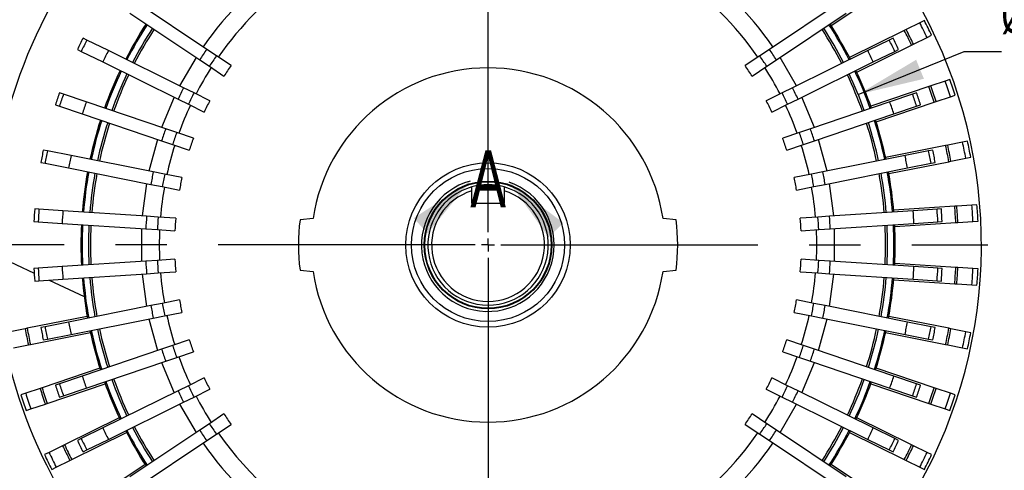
# Model space of a CAD drawing. Header units: inches. Extents: x 0 to 88, y 0 to 68.
# Tile 10 of 18: x 62.3 to 77.7, y 21.6 to 28.6. Entities that reach past the tile are written whole.
import ezdxf

# ---------------------------------------------------------------- set-up
doc = ezdxf.new("R2010")
doc.units = ezdxf.units.IN
doc.header["$LTSCALE"] = 8
doc.header["$MEASUREMENT"] = 0
doc.linetypes.add('CENTERX2', pattern=[0.8, 0.5, -0.1, 0.1, -0.1])
doc.layers.add('CENTER', color=40, linetype='CENTERX2')
doc.layers.add('DIMENSIONS', color=140, linetype='Continuous', lineweight=25)
doc.layers.add('TEXT', color=140, linetype='Continuous', lineweight=25)
doc.styles.add('SLDTEXTSTYLE0', font='TXT', dxfattribs={"width": 0.7})
doc.dimstyles.new('SLDDIMSTYLE1', dxfattribs={"dimtxt": 0.555556, "dimasz": 1.04, "dimexe": 0, "dimexo": 0.0625, "dimgap": 0.138889, "dimtad": 0, "dimtih": 1, "dimtoh": 1, "dimrnd": 1e-09, "dimzin": 4, "dimdsep": 46, "dimtxsty": 'SLDTEXTSTYLE0', "dimsah": 1, "dimcen": 0.09, "dimadec": 0, "dimazin": 1, "dimtfac": 1, "dimtofl": 0, "dimtmove": 0, "dimatfit": 3, "dimfxl": 0, "dimfrac": 2, "dimtolj": 1, "dimtzin": 12, "dimarcsym": 0})
doc.dimstyles.new('SLDDIMSTYLE2', dxfattribs={"dimtxt": 0.555556, "dimasz": 1.04, "dimexe": 0, "dimexo": 0.0625, "dimgap": 0.138889, "dimtad": 0, "dimtih": 1, "dimtoh": 1, "dimrnd": 1e-09, "dimzin": 12, "dimdsep": 46, "dimtxsty": 'SLDTEXTSTYLE0', "dimsah": 1, "dimcen": 0.09, "dimadec": 0, "dimazin": 3, "dimtfac": 1, "dimtofl": 0, "dimtmove": 0, "dimatfit": 3, "dimfxl": 0, "dimfrac": 2, "dimtolj": 1, "dimtzin": 12, "dimarcsym": 0})
doc.dimstyles.new('SLDDIMSTYLE5', dxfattribs={"dimtxt": 0.555556, "dimasz": 1.04, "dimexe": 0, "dimexo": 0.0625, "dimgap": 0.138889, "dimtad": 0, "dimtih": 1, "dimtoh": 1, "dimrnd": 1e-09, "dimzin": 12, "dimdsep": 46, "dimtxsty": 'SLDTEXTSTYLE0', "dimsah": 1, "dimcen": 0, "dimadec": 0, "dimazin": 3, "dimtfac": 1, "dimtofl": 0, "dimtmove": 0, "dimatfit": 3, "dimfxl": 0, "dimfrac": 2, "dimtolj": 1, "dimtzin": 12, "dimarcsym": 0})
doc.dimstyles.new('SLDDIMSTYLE6', dxfattribs={"dimtxt": 0.555556, "dimasz": 1.04, "dimexe": 0, "dimexo": 0.0625, "dimgap": 0.138889, "dimtad": 0, "dimtih": 1, "dimtoh": 1, "dimrnd": 1e-09, "dimzin": 12, "dimdsep": 46, "dimtxsty": 'SLDTEXTSTYLE0', "dimsah": 1, "dimcen": 0, "dimadec": 0, "dimazin": 3, "dimtfac": 1, "dimtofl": 0, "dimtmove": 0, "dimatfit": 3, "dimfxl": 0, "dimfrac": 2, "dimtolj": 1, "dimtzin": 12, "dimarcsym": 0})

# ---------------------------------------------------------------- blocks, each defined once
blk = doc.blocks.new('_D_18')
at = {"layer": 'DIMENSIONS'}
for p, q in [((77.817, 25.082), (80.62, 25.082)), ((79.62, 25.082), (79.62, 22.591)), ((78.564, 21.581), (78.377, 21.581)), ((78.377, 21.581), (78.377, 20.697)), ((80.677, 21.581), (80.864, 21.581)), ((80.864, 21.581), (80.864, 20.697)), ((78.377, 20.697), (78.564, 20.697)), ((80.864, 20.697), (80.677, 20.697)), ((79.62, 18.082), (79.62, 20.573)), ((76.444, 18.082), (80.62, 18.082))]:
    blk.add_line(p, q, dxfattribs=at)
for points in [[(79.62, 25.082), (79.46, 24.042), (79.78, 24.042)], [(79.62, 18.082), (79.78, 19.122), (79.46, 19.122)]]:
    blk.add_solid(points, dxfattribs=at)
at = {"layer": 'DIMENSIONS', "char_height": 0.5556, "attachment_point": 1, "style": 'SLDTEXTSTYLE0'}
for s, insert in [('7.00', (78.795, 22.421)), ('177.8', (78.564, 21.413))]:
    blk.add_mtext(s, dxfattribs=dict(at, insert=insert))
blk = doc.blocks.new('_D_19')
at = {"layer": 'DIMENSIONS'}
for p, q in [((70.784, 32.877), (83.356, 32.877)), ((82.356, 32.877), (82.356, 26.489)), ((81.3, 25.478), (81.113, 25.478)), ((81.113, 25.478), (81.113, 24.595)), ((83.413, 25.478), (83.6, 25.478)), ((83.6, 25.478), (83.6, 24.595)), ((81.113, 24.595), (81.3, 24.595)), ((83.6, 24.595), (83.413, 24.595)), ((82.356, 18.082), (82.356, 24.47)), ((76.444, 18.082), (83.356, 18.082))]:
    blk.add_line(p, q, dxfattribs=at)
for points in [[(82.356, 32.877), (82.196, 31.837), (82.516, 31.837)], [(82.356, 18.082), (82.516, 19.122), (82.196, 19.122)]]:
    blk.add_solid(points, dxfattribs=at)
at = {"layer": 'DIMENSIONS', "char_height": 0.5556, "attachment_point": 1, "style": 'SLDTEXTSTYLE0'}
for s, insert in [('14.80', (81.3, 26.319)), ('375.8', (81.3, 25.311))]:
    blk.add_mtext(s, dxfattribs=dict(at, insert=insert))
blk = doc.blocks.new('_D_20')
at = {"layer": 'DIMENSIONS'}
for p, q in [((58.809, 25.513), (58.809, 34.529)), ((69.636, 33.263), (69.636, 34.529)), ((58.809, 33.529), (62.413, 33.529)), ((63.166, 33.528), (62.979, 33.528)), ((62.979, 33.528), (62.979, 32.645)), ((65.279, 33.528), (65.466, 33.528)), ((65.466, 33.528), (65.466, 32.645)), ((69.636, 33.529), (66.032, 33.529)), ((62.979, 32.645), (63.166, 32.645)), ((65.466, 32.645), (65.279, 32.645))]:
    blk.add_line(p, q, dxfattribs=at)
for points in [[(58.809, 33.529), (59.849, 33.369), (59.849, 33.689)], [(69.636, 33.529), (68.596, 33.689), (68.596, 33.369)]]:
    blk.add_solid(points, dxfattribs=at)
at = {"layer": 'DIMENSIONS', "char_height": 0.5556, "attachment_point": 1, "style": 'SLDTEXTSTYLE0'}
for s, insert in [('10.83', (63.166, 34.369)), ('275.0', (63.166, 33.361))]:
    blk.add_mtext(s, dxfattribs=dict(at, insert=insert))
blk = doc.blocks.new('_D_21')
at = {"layer": 'DIMENSIONS'}
for p, q in [((55.393, 25.322), (55.393, 37.175)), ((69.636, 33.263), (69.636, 37.175)), ((55.393, 36.175), (60.705, 36.175)), ((61.457, 36.174), (61.271, 36.174)), ((61.271, 36.174), (61.271, 35.29)), ((63.571, 36.174), (63.758, 36.174)), ((63.758, 36.174), (63.758, 35.29)), ((69.636, 36.175), (64.324, 36.175)), ((61.271, 35.29), (61.457, 35.29)), ((63.758, 35.29), (63.571, 35.29)), ((55.393, 23.057), (55.393, 24.842))]:
    blk.add_line(p, q, dxfattribs=at)
for points in [[(55.393, 36.175), (56.433, 36.015), (56.433, 36.335)], [(69.636, 36.175), (68.596, 36.335), (68.596, 36.015)]]:
    blk.add_solid(points, dxfattribs=at)
at = {"layer": 'DIMENSIONS', "char_height": 0.5556, "attachment_point": 1, "style": 'SLDTEXTSTYLE0'}
for s, insert in [('14.24', (61.457, 37.014)), ('361.8', (61.457, 36.006))]:
    blk.add_mtext(s, dxfattribs=dict(at, insert=insert))
blk = doc.blocks.new('_D_22')
at = {"layer": 'DIMENSIONS'}
for p, q in [((76.001, 29.381), (77.396, 30.323)), ((77.396, 30.323), (77.815, 30.323)), ((78.235, 30.323), (78.048, 30.323)), ((78.048, 30.323), (78.048, 29.439)), ((80.348, 30.323), (80.535, 30.323)), ((80.535, 30.323), (80.535, 29.439)), ((78.048, 29.439), (78.235, 29.439)), ((80.535, 29.439), (80.348, 29.439))]:
    blk.add_line(p, q, dxfattribs=at)
blk.add_solid([(76.001, 29.381), (76.953, 29.83), (76.773, 30.096)], dxfattribs=at)
at = {"layer": 'DIMENSIONS', "char_height": 0.5556, "attachment_point": 1, "style": 'SLDTEXTSTYLE0'}
for s, insert in [('%%c', (77.815, 31.164)), ('15.36', (78.654, 31.164)), ('390.2', (78.235, 30.156))]:
    blk.add_mtext(s, dxfattribs=dict(at, insert=insert))
blk = doc.blocks.new('_D_23')
at = {"layer": 'DIMENSIONS'}
for p, q in [((75.398, 27.425), (77.046, 28.095)), ((77.046, 28.095), (77.629, 28.095)), ((78.049, 28.095), (77.862, 28.095)), ((77.862, 28.095), (77.862, 27.212)), ((80.162, 28.095), (80.349, 28.095)), ((80.349, 28.095), (80.349, 27.212)), ((77.862, 27.212), (78.049, 27.212)), ((80.349, 27.212), (80.162, 27.212))]:
    blk.add_line(p, q, dxfattribs=at)
blk.add_solid([(75.398, 27.425), (76.422, 27.668), (76.301, 27.965)], dxfattribs=at)
at = {"layer": 'DIMENSIONS', "char_height": 0.5556, "attachment_point": 1, "style": 'SLDTEXTSTYLE0'}
for s, insert in [('%%c', (77.629, 28.936)), ('12.44', (78.468, 28.936)), ('316.0', (78.049, 27.928))]:
    blk.add_mtext(s, dxfattribs=dict(at, insert=insert))
blk = doc.blocks.new('SW_CENTERMARKSYMBOL_1')
at = {"layer": 'CENTER', "color": 0}
for p, q in [((0, 0.2), (0, 7.781)), ((-0.2, 0), (-7.781, 0)), ((0, 0), (-0.1, 0)), ((0, 0), (0, 0.1)), ((0, 0), (0, -0.1)), ((0, 0), (0.1, 0)), ((0.2, 0), (7.781, 0)), ((0, -0.2), (0, -7.781))]:
    blk.add_line(p, q, dxfattribs=at)

msp = doc.modelspace()

# ---------------------------------------------------------------- linework, layer by layer
for p, q in [((74.9761, 28.4963), (75.7677, 29.0252)), ((65.2563, 28.1265), (64.1707, 28.8519)), ((75.1009, 28.8519), (74.0153, 28.1265)), ((64.0613, 28.6882), (65.1469, 27.9629)), ((74.1246, 27.9629), (75.2103, 28.6882)), ((76.3577, 28.5394), (76.1458, 28.4349)), ((76.4284, 28.5743), (76.3577, 28.5394)), ((76.1167, 28.4206), (75.2629, 27.9995)), ((76.1458, 28.4349), (76.1167, 28.4206)), ((63.39, 28.2717), (63.3303, 28.3011)), ((63.7253, 28.1063), (63.39, 28.2717)), ((75.8815, 28.2717), (75.5462, 28.1063)), ((75.9413, 28.3011), (75.8815, 28.2717)), ((76.259, 28.2054), (76.4709, 28.3099)), ((76.4709, 28.3099), (76.5415, 28.3448)), ((63.2432, 28.1246), (63.303, 28.0951)), ((63.303, 28.0951), (63.6383, 27.9298)), ((64.8963, 27.5288), (63.7253, 28.1063)), ((65.4062, 28.0263), (65.2563, 28.1265)), ((74.0153, 28.1265), (73.8653, 28.0263)), ((75.5462, 28.1063), (74.3752, 27.5288)), ((75.3761, 27.77), (76.2299, 28.1911)), ((75.6333, 27.9298), (75.9686, 28.0951)), ((75.9686, 28.0951), (76.0283, 28.1246)), ((76.2299, 28.1911), (76.259, 28.2054)), ((63.6383, 27.9298), (64.8093, 27.3523)), ((65.09, 28.0009), (64.8349, 27.5591)), ((65.1469, 27.9629), (65.2969, 27.8627)), ((65.6343, 27.874), (65.4062, 28.0263)), ((73.8653, 28.0263), (73.6373, 27.874)), ((73.9747, 27.8627), (74.1246, 27.9629)), ((74.4367, 27.5591), (74.1816, 28.0009)), ((74.4623, 27.3523), (75.6333, 27.9298)), ((65.2969, 27.8627), (65.5249, 27.7103)), ((73.7466, 27.7103), (73.9747, 27.8627)), ((76.7515, 27.6325), (76.5278, 27.5565)), ((76.8261, 27.6578), (76.7515, 27.6325)), ((63.0271, 27.4292), (62.964, 27.4506)), ((65.0581, 27.4491), (64.8963, 27.5288)), ((65.3041, 27.3278), (65.0581, 27.4491)), ((74.2135, 27.4491), (73.9675, 27.3278)), ((74.3752, 27.5288), (74.2135, 27.4491)), ((76.4971, 27.5461), (75.5956, 27.2401)), ((76.3075, 27.4506), (76.2444, 27.4292)), ((76.5278, 27.5565), (76.4971, 27.5461)), ((63.3811, 27.309), (63.0271, 27.4292)), ((64.6175, 26.8893), (63.3811, 27.309)), ((64.7478, 27.3826), (64.5526, 26.9113)), ((64.8093, 27.3523), (64.971, 27.2725)), ((74.3005, 27.2725), (74.4623, 27.3523)), ((74.7189, 26.9113), (74.5237, 27.3826)), ((75.8904, 27.309), (74.6541, 26.8893)), ((75.6779, 26.9978), (76.5793, 27.3038)), ((76.2444, 27.4292), (75.8904, 27.309)), ((76.5793, 27.3038), (76.6101, 27.3142)), ((76.6101, 27.3142), (76.8338, 27.3901)), ((76.8338, 27.3901), (76.9084, 27.4155)), ((62.9008, 27.2642), (62.9639, 27.2427)), ((62.9639, 27.2427), (63.3179, 27.1226)), ((64.971, 27.2725), (65.217, 27.1512)), ((74.0545, 27.1512), (74.3005, 27.2725)), ((75.9537, 27.1226), (76.3077, 27.2427)), ((76.3077, 27.2427), (76.3708, 27.2642)), ((63.3179, 27.1226), (64.5542, 26.7029)), ((74.7173, 26.7029), (75.9537, 27.1226)), ((64.7883, 26.8313), (64.6175, 26.8893)), ((65.048, 26.7432), (64.7883, 26.8313)), ((74.4833, 26.8313), (74.2236, 26.7432)), ((74.6541, 26.8893), (74.4833, 26.8313)), ((64.4894, 26.7249), (64.3573, 26.2322)), ((64.5542, 26.7029), (64.725, 26.6449)), ((74.5466, 26.6449), (74.7173, 26.7029)), ((74.9142, 26.2322), (74.7822, 26.7249)), ((77.0236, 26.6819), (76.7919, 26.6358)), ((77.1008, 26.6972), (77.0236, 26.6819)), ((62.7773, 26.5465), (62.7119, 26.5595)), ((63.1439, 26.4735), (62.7773, 26.5465)), ((64.725, 26.6449), (64.9847, 26.5568)), ((74.2868, 26.5568), (74.5466, 26.6449)), ((76.76, 26.6294), (75.8263, 26.4437)), ((76.4943, 26.5465), (76.1276, 26.4735)), ((76.5596, 26.5595), (76.4943, 26.5465)), ((76.7919, 26.6358), (76.76, 26.6294)), ((62.6735, 26.3664), (62.7389, 26.3534)), ((64.4245, 26.2188), (63.1439, 26.4735)), ((76.1276, 26.4735), (74.847, 26.2188)), ((75.8763, 26.1927), (76.8099, 26.3784)), ((76.5327, 26.3534), (76.598, 26.3664)), ((76.8099, 26.3784), (76.8418, 26.3848)), ((76.8418, 26.3848), (77.0735, 26.4309)), ((77.0735, 26.4309), (77.1507, 26.4462)), ((62.7389, 26.3534), (63.1055, 26.2805)), ((63.1055, 26.2805), (64.3861, 26.0257)), ((64.6014, 26.1836), (64.4245, 26.2188)), ((74.847, 26.2188), (74.6702, 26.1836)), ((74.8855, 26.0257), (76.166, 26.2805)), ((76.166, 26.2805), (76.5327, 26.3534)), ((64.8704, 26.1301), (64.6014, 26.1836)), ((74.6702, 26.1836), (74.4012, 26.1301)), ((64.3189, 26.0391), (64.2523, 25.5334)), ((64.3861, 26.0257), (64.563, 25.9906)), ((64.563, 25.9906), (64.832, 25.9371)), ((69.3848, 25.9237), (69.3848, 25.9852)), ((69.3848, 25.731), (69.3848, 25.9237)), ((69.8868, 25.9852), (69.8868, 25.9237)), ((69.8868, 25.9237), (69.8868, 25.731)), ((74.4396, 25.9371), (74.7086, 25.9906)), ((74.7086, 25.9906), (74.8855, 26.0257)), ((75.0192, 25.5334), (74.9526, 26.0391)), ((62.6448, 25.6387), (62.5783, 25.6431)), ((63.0178, 25.6143), (62.6448, 25.6387)), ((64.3207, 25.5289), (63.0178, 25.6143)), ((69.3848, 25.731), (69.8868, 25.731)), ((76.2537, 25.6143), (74.9509, 25.5289)), ((76.901, 25.6863), (75.9511, 25.624)), ((76.6268, 25.6387), (76.2537, 25.6143)), ((76.6932, 25.6431), (76.6268, 25.6387)), ((76.9335, 25.6884), (76.901, 25.6863)), ((77.1692, 25.7039), (76.9335, 25.6884)), ((77.2478, 25.709), (77.1692, 25.7039)), ((62.5654, 25.4467), (62.6319, 25.4423)), ((64.5007, 25.5171), (64.3207, 25.5289)), ((64.7743, 25.4991), (64.5007, 25.5171)), ((66.9111, 25.4953), (66.7094, 25.4756)), ((72.5622, 25.4756), (72.3605, 25.4953)), ((74.7709, 25.5171), (74.4972, 25.4991)), ((74.9509, 25.5289), (74.7709, 25.5171)), ((76.6396, 25.4423), (76.7061, 25.4467)), ((76.9502, 25.4331), (77.1859, 25.4485)), ((77.1859, 25.4485), (77.2645, 25.4537)), ((62.6319, 25.4423), (63.005, 25.4178)), ((63.005, 25.4178), (64.3078, 25.3325)), ((64.2395, 25.3369), (64.2395, 24.8268)), ((64.3078, 25.3325), (64.4878, 25.3207)), ((64.4878, 25.3207), (64.7615, 25.3027)), ((74.5101, 25.3027), (74.7838, 25.3207)), ((74.7838, 25.3207), (74.9637, 25.3325)), ((74.9637, 25.3325), (76.2666, 25.4178)), ((75.0321, 24.8268), (75.0321, 25.3369)), ((75.9679, 25.3687), (76.9178, 25.4309)), ((76.2666, 25.4178), (76.6396, 25.4423)), ((76.9178, 25.4309), (76.9502, 25.4331)), ((61.8808, 24.9647), (62.5703, 24.6431)), ((64.4878, 24.8431), (64.3078, 24.8313)), ((64.7615, 24.861), (64.4878, 24.8431)), ((74.7838, 24.8431), (74.5101, 24.861)), ((74.9637, 24.8313), (74.7838, 24.8431)), ((62.6319, 24.7215), (62.5654, 24.7171)), ((63.005, 24.7459), (62.6319, 24.7215)), ((64.3078, 24.8313), (63.005, 24.7459)), ((66.7094, 24.6882), (66.9111, 24.6685)), ((72.3605, 24.6685), (72.5622, 24.6882)), ((76.2666, 24.7459), (74.9637, 24.8313)), ((76.9178, 24.7328), (75.9679, 24.7951)), ((76.6396, 24.7215), (76.2666, 24.7459)), ((76.7061, 24.7171), (76.6396, 24.7215)), ((76.9502, 24.7307), (76.9178, 24.7328)), ((77.1859, 24.7152), (76.9502, 24.7307)), ((77.2645, 24.7101), (77.1859, 24.7152)), ((62.6448, 24.525), (63.0178, 24.5495)), ((62.8016, 24.5353), (63.3481, 24.2805)), ((63.0178, 24.5495), (64.3207, 24.6349)), ((64.2523, 24.6304), (64.3189, 24.1246)), ((64.3207, 24.6349), (64.5007, 24.6467)), ((64.5007, 24.6467), (64.7743, 24.6646)), ((74.4972, 24.6646), (74.7709, 24.6467)), ((74.7709, 24.6467), (74.9509, 24.6349)), ((74.9509, 24.6349), (76.2537, 24.5495)), ((74.9526, 24.1246), (75.0192, 24.6304)), ((75.9511, 24.5397), (76.901, 24.4775)), ((76.2537, 24.5495), (76.6268, 24.525)), ((62.5783, 24.5207), (62.6448, 24.525)), ((76.6268, 24.525), (76.6932, 24.5207)), ((76.901, 24.4775), (76.9335, 24.4753)), ((76.9335, 24.4753), (77.1692, 24.4599)), ((77.1692, 24.4599), (77.2478, 24.4547)), ((64.832, 24.2267), (64.563, 24.1732)), ((74.7086, 24.1732), (74.4396, 24.2267)), ((64.3861, 24.138), (63.1055, 23.8833)), ((64.563, 24.1732), (64.3861, 24.138)), ((74.8855, 24.138), (74.7086, 24.1732)), ((76.166, 23.8833), (74.8855, 24.138)), ((63.3953, 23.971), (62.4616, 23.7853)), ((63.1439, 23.6902), (64.4245, 23.9449)), ((64.3573, 23.9316), (64.4894, 23.4388)), ((64.4245, 23.9449), (64.6014, 23.9801)), ((64.6014, 23.9801), (64.8704, 24.0336)), ((74.4012, 24.0336), (74.6702, 23.9801)), ((74.6702, 23.9801), (74.847, 23.9449)), ((74.7822, 23.4388), (74.9142, 23.9316)), ((74.847, 23.9449), (76.1276, 23.6902)), ((76.8099, 23.7853), (75.8763, 23.971)), ((62.4298, 23.779), (62.1981, 23.7329)), ((62.4616, 23.7853), (62.4298, 23.779)), ((62.7389, 23.8103), (62.6735, 23.7974)), ((63.1055, 23.8833), (62.7389, 23.8103)), ((76.5327, 23.8103), (76.166, 23.8833)), ((76.598, 23.7974), (76.5327, 23.8103)), ((76.8418, 23.779), (76.8099, 23.7853)), ((77.0735, 23.7329), (76.8418, 23.779)), ((62.5116, 23.5343), (63.4452, 23.72)), ((62.7119, 23.6043), (62.7773, 23.6173)), ((62.7773, 23.6173), (63.1439, 23.6902)), ((64.9847, 23.607), (64.725, 23.5188)), ((74.5466, 23.5188), (74.2868, 23.607)), ((75.8263, 23.72), (76.76, 23.5343)), ((76.1276, 23.6902), (76.4943, 23.6173)), ((76.4943, 23.6173), (76.5596, 23.6043)), ((77.1507, 23.7175), (77.0735, 23.7329)), ((62.248, 23.4819), (62.4797, 23.528)), ((62.4797, 23.528), (62.5116, 23.5343)), ((64.5542, 23.4609), (63.3179, 23.0412)), ((64.725, 23.5188), (64.5542, 23.4609)), ((74.7173, 23.4609), (74.5466, 23.5188)), ((75.9537, 23.0412), (74.7173, 23.4609)), ((76.76, 23.5343), (76.7919, 23.528)), ((76.7919, 23.528), (77.0236, 23.4819)), ((77.0236, 23.4819), (77.1008, 23.4665)), ((64.6175, 23.2745), (64.7883, 23.3324)), ((64.7883, 23.3324), (65.048, 23.4206)), ((74.2236, 23.4206), (74.4833, 23.3324)), ((74.4833, 23.3324), (74.6541, 23.2745)), ((63.5937, 23.166), (62.6923, 22.86)), ((63.3811, 22.8548), (64.6175, 23.2745)), ((64.5526, 23.2524), (64.7478, 22.7811)), ((74.5237, 22.7811), (74.7189, 23.2524)), ((74.6541, 23.2745), (75.8904, 22.8548)), ((76.5793, 22.86), (75.6779, 23.166)), ((63.3179, 23.0412), (62.9639, 22.921)), ((65.217, 23.0125), (64.971, 22.8912)), ((74.3005, 22.8912), (74.0545, 23.0125)), ((76.3077, 22.921), (75.9537, 23.0412)), ((62.6615, 22.8495), (62.4378, 22.7736)), ((62.6923, 22.86), (62.6615, 22.8495)), ((62.7745, 22.6177), (63.6759, 22.9237)), ((62.9639, 22.921), (62.9008, 22.8996)), ((63.0271, 22.7346), (63.3811, 22.8548)), ((64.971, 22.8912), (64.8093, 22.8115)), ((74.4623, 22.8115), (74.3005, 22.8912)), ((75.5956, 22.9237), (76.4971, 22.6177)), ((75.8904, 22.8548), (76.2444, 22.7346)), ((76.3708, 22.8996), (76.3077, 22.921)), ((76.6101, 22.8495), (76.5793, 22.86)), ((76.8338, 22.7736), (76.6101, 22.8495)), ((62.4378, 22.7736), (62.3632, 22.7483)), ((62.964, 22.7132), (63.0271, 22.7346)), ((64.8093, 22.8115), (63.6383, 22.234)), ((64.8963, 22.6349), (65.0581, 22.7147)), ((65.0581, 22.7147), (65.3041, 22.836)), ((73.9675, 22.836), (74.2135, 22.7147)), ((74.2135, 22.7147), (74.3752, 22.6349)), ((75.6333, 22.234), (74.4623, 22.8115)), ((76.2444, 22.7346), (76.3075, 22.7132)), ((76.9084, 22.7483), (76.8338, 22.7736)), ((62.52, 22.5313), (62.7438, 22.6072)), ((62.7438, 22.6072), (62.7745, 22.6177)), ((63.7253, 22.0574), (64.8963, 22.6349)), ((64.8349, 22.6046), (65.09, 22.1628)), ((74.1816, 22.1628), (74.4367, 22.6046)), ((74.3752, 22.6349), (75.5462, 22.0574)), ((76.4971, 22.6177), (76.5278, 22.6072)), ((76.5278, 22.6072), (76.7515, 22.5313)), ((62.4455, 22.506), (62.52, 22.5313)), ((63.8954, 22.3937), (63.0417, 21.9727)), ((65.5249, 22.4535), (65.2969, 22.3011)), ((73.9747, 22.3011), (73.7466, 22.4535)), ((76.2299, 21.9727), (75.3761, 22.3937)), ((76.7515, 22.5313), (76.8261, 22.506)), ((63.6383, 22.234), (63.303, 22.0686)), ((65.2969, 22.3011), (65.1469, 22.2009)), ((65.4062, 22.1374), (65.6343, 22.2898)), ((73.6373, 22.2898), (73.8653, 22.1374)), ((74.1246, 22.2009), (73.9747, 22.3011)), ((75.9686, 22.0686), (75.6333, 22.234)), ((63.1549, 21.7432), (64.0086, 22.1642)), ((65.1469, 22.2009), (64.0613, 21.4755)), ((65.2563, 22.0372), (65.4062, 22.1374)), ((73.8653, 22.1374), (74.0153, 22.0372)), ((75.2103, 21.4755), (74.1246, 22.2009)), ((75.2629, 22.1642), (76.1167, 21.7432)), ((63.0125, 21.9583), (62.8007, 21.8538)), ((63.0417, 21.9727), (63.0125, 21.9583)), ((63.303, 22.0686), (63.2432, 22.0392)), ((63.39, 21.8921), (63.7253, 22.0574)), ((64.1707, 21.3118), (65.2563, 22.0372)), ((74.0153, 22.0372), (75.1009, 21.3118)), ((75.5462, 22.0574), (75.8815, 21.8921)), ((76.0283, 22.0392), (75.9686, 22.0686)), ((76.259, 21.9583), (76.2299, 21.9727)), ((76.4709, 21.8538), (76.259, 21.9583)), ((62.8007, 21.8538), (62.73, 21.819)), ((63.3303, 21.8626), (63.39, 21.8921)), ((75.8815, 21.8921), (75.9413, 21.8626)), ((76.5415, 21.819), (76.4709, 21.8538)), ((62.8432, 21.5895), (62.9138, 21.6243)), ((62.9138, 21.6243), (63.1257, 21.7288)), ((63.1257, 21.7288), (63.1549, 21.7432)), ((64.2954, 21.6675), (63.5039, 21.1386)), ((75.7677, 21.1386), (74.9761, 21.6675)), ((76.1167, 21.7432), (76.1458, 21.7288)), ((76.1458, 21.7288), (76.3577, 21.6243)), ((76.3577, 21.6243), (76.4284, 21.5895))]:
    msp.add_line(p, q)
for radius in [1.2795, 1.1909, 0.9941, 0.9843]:
    msp.add_circle((69.6358, 25.0819), radius)
for radius, start, end in [(7.6811, 328.82302, 84.41134), (7.7559, 141.5503, 180.86581), (5.4023, 124.79393, 145.20607), (5.4023, 34.79393, 55.20607), (5.1181, 124.85191, 145.14809), (5.1181, 34.85191, 55.14809), (6.3386, 147.13972, 152.86028), (6.3386, 27.13972, 32.86028), (7.5591, 25.2801, 27.2199), (7.6378, 25.2901, 27.2099), (6.3189, 147.14249, 152.85751), (6.2205, 147.15662, 152.84338), (6.1893, 147.16119, 152.83881), (6.1893, 27.16119, 32.83881), (6.2205, 27.15662, 32.84338), (6.3189, 27.14249, 32.85751), (7.2904, 25.24435, 27.25565), (7.3228, 25.24881, 27.25119), (7.0797, 152.95343, 154.54657), (7.0131, 152.94586, 154.55414), (7.0131, 25.44586, 27.05414), (7.0797, 25.45343, 27.04657), (6.6393, 152.90058, 154.59942), (5.3338, 145.19266, 147.30734), (5.3338, 32.69266, 34.80734), (6.6393, 25.40058, 27.09942), (5.1535, 145.15567, 147.34433), (5.1535, 32.65567, 34.84433), (6.3386, 154.63972, 160.36028), (6.3189, 154.64249, 160.35751), (5.1181, 147.35191, 152.64809), (4.8793, 145.09415, 147.40585), (2.7559, 8.62693, 171.37307), (4.8793, 32.59415, 34.90585), (5.1181, 27.35191, 32.64809), (6.3189, 19.64249, 25.35751), (6.3386, 19.63972, 25.36028), (6.2205, 154.65662, 160.34338), (6.1893, 154.66119, 160.33881), (6.1893, 19.66119, 25.33881), (6.2205, 19.65662, 25.34338), (7.5591, 17.7801, 19.7199), (7.6378, 17.7901, 19.7099), (7.0797, 160.45343, 162.04657), (5.3338, 152.69266, 154.80734), (5.1535, 152.65567, 154.84433), (5.1535, 25.15567, 27.34433), (5.3338, 25.19266, 27.30734), (7.0797, 17.95343, 19.54657), (7.2904, 17.74435, 19.75565), (7.3228, 17.74881, 19.75119), (7.0131, 160.44586, 162.05414), (6.6393, 160.40058, 162.09942), (4.8793, 152.59415, 154.90585), (4.8793, 25.09415, 27.40585), (6.6393, 17.90058, 19.59942), (7.0131, 17.94586, 19.55414), (5.1181, 154.85191, 160.14809), (5.1181, 19.85191, 25.14809), (6.3386, 162.13972, 167.86028), (6.3189, 162.14249, 167.85751), (6.2205, 162.15662, 167.84338), (6.2205, 12.15662, 17.84338), (6.3189, 12.14249, 17.85751), (6.3386, 12.13972, 17.86028), (6.1893, 162.16119, 167.83881), (5.3338, 160.19266, 162.30734), (5.1535, 160.15567, 162.34433), (5.1535, 17.65567, 19.84433), (5.3338, 17.69266, 19.80734), (6.1893, 12.16119, 17.83881), (4.8793, 160.09415, 162.40585), (4.8793, 17.59415, 19.90585), (7.5591, 10.2801, 12.2199), (7.6378, 10.2901, 12.2099), (7.0797, 167.95343, 169.54657), (7.0131, 167.94586, 169.55414), (5.1181, 162.35191, 167.64809), (5.1181, 12.35191, 17.64809), (7.0131, 10.44586, 12.05414), (7.0797, 10.45343, 12.04657), (7.2904, 10.24435, 12.25565), (7.3228, 10.24881, 12.25119), (6.6393, 167.90058, 169.59942), (6.6393, 10.40058, 12.09942), (6.3386, 169.63972, 175.36028), (6.3189, 169.64249, 175.35751), (5.3338, 167.69266, 169.80734), (5.3338, 10.19266, 12.30734), (6.3189, 4.64249, 10.35751), (6.3386, 4.63972, 10.36028), (6.2205, 169.65662, 175.34338), (6.1893, 169.66119, 175.33881), (5.1535, 167.65567, 169.84433), (4.8793, 167.59415, 169.90585), (4.8793, 10.09415, 12.40585), (5.1535, 10.15567, 12.34433), (6.1893, 4.66119, 10.33881), (6.2205, 4.65662, 10.34338), (5.1181, 169.85191, 175.14809), (0.9375, 105.52843, 74.47157), (0.8784, 106.60155, 73.39845), (0.9375, 74.47157, 105.52843), (5.1181, 4.85191, 10.14809), (7.0797, 175.45343, 177.04657), (7.0131, 175.44586, 177.05414), (6.6393, 175.40058, 177.09942), (6.6393, 2.90058, 4.59942), (7.0131, 2.94586, 4.55414), (7.0797, 2.95343, 4.54657), (7.2904, 2.74435, 4.75565), (7.3228, 2.74881, 4.75119), (7.5591, 2.7801, 4.7199), (7.6378, 2.7901, 4.7099), (5.3338, 175.19266, 177.30734), (5.1535, 175.15567, 177.34433), (4.8793, 175.09415, 177.40585), (2.9528, 172.33774, 187.66226), (2.9528, 352.33774, 7.66226), (4.8793, 2.59415, 4.90585), (5.1535, 2.65567, 4.84433), (5.3338, 2.69266, 4.80734), (6.3386, 177.13972, 182.86028), (6.3189, 177.14249, 182.85751), (6.2205, 177.15662, 182.84338), (6.1893, 177.16119, 182.83881), (5.1181, 177.35191, 182.64809), (5.1181, 357.35191, 2.64809), (6.1893, 357.16119, 2.83881), (6.2205, 357.15662, 2.84338), (6.3189, 357.14249, 2.85751), (6.3386, 357.13972, 2.86028), (7.6811, 181.15137, 211.17698), (5.1535, 182.65567, 184.84433), (4.8793, 182.59415, 184.90585), (4.8793, 355.09415, 357.40585), (5.1535, 355.15567, 357.34433), (7.0797, 182.95343, 184.54657), (7.0131, 182.94586, 184.55414), (6.6393, 182.90058, 184.59942), (5.3338, 182.69266, 184.80734), (5.3338, 355.19266, 357.30734), (6.6393, 355.40058, 357.09942), (7.0131, 355.44586, 357.05414), (7.0797, 355.45343, 357.04657), (7.2904, 355.24435, 357.25565), (7.3228, 355.24881, 357.25119), (7.5591, 355.2801, 357.2199), (7.6378, 355.2901, 357.2099), (6.3386, 184.63972, 190.36028), (6.3189, 184.64249, 190.35751), (6.2205, 184.65662, 190.34338), (6.1893, 184.66119, 190.33881), (5.1181, 184.85191, 190.14809), (2.7559, 188.62693, 351.37307), (5.1181, 349.85191, 355.14809), (6.1893, 349.66119, 355.33881), (6.2205, 349.65662, 355.34338), (6.3189, 349.64249, 355.35751), (6.3386, 349.63972, 355.36028), (4.8793, 190.09415, 192.40585), (4.8793, 347.59415, 349.90585), (5.3338, 190.19266, 192.30734), (5.1535, 190.15567, 192.34433), (5.1535, 347.65567, 349.84433), (5.3338, 347.69266, 349.80734), (5.1181, 192.35191, 197.64809), (5.1181, 342.35191, 347.64809), (7.3228, 190.24881, 192.25119), (7.2904, 190.24435, 192.25565), (7.0797, 190.45343, 192.04657), (7.0131, 190.44586, 192.05414), (6.6393, 190.40058, 192.09942), (6.2205, 192.15662, 197.84338), (6.1893, 192.16119, 197.83881), (6.1893, 342.16119, 347.83881), (6.2205, 342.15662, 347.84338), (6.6393, 347.90058, 349.59942), (7.0131, 347.94586, 349.55414), (7.0797, 347.95343, 349.54657), (7.2904, 347.74435, 349.75565), (7.3228, 347.74881, 349.75119), (6.3386, 192.13972, 197.86028), (6.3189, 192.14249, 197.85751), (4.8793, 197.59415, 199.90585), (4.8793, 340.09415, 342.40585), (6.3189, 342.14249, 347.85751), (6.3386, 342.13972, 347.86028), (7.5591, 347.7801, 349.7199), (7.6378, 347.7901, 349.7099), (5.3338, 197.69266, 199.80734), (5.1535, 197.65567, 199.84433), (5.1535, 340.15567, 342.34433), (5.3338, 340.19266, 342.30734), (5.1181, 199.85191, 205.14809), (5.1181, 334.85191, 340.14809), (6.6393, 197.90058, 199.59942), (6.1893, 199.66119, 205.33881), (4.8793, 205.09415, 207.40585), (4.8793, 332.59415, 334.90585), (6.1893, 334.66119, 340.33881), (6.6393, 340.40058, 342.09942), (7.3228, 197.74881, 199.75119), (7.2904, 197.74435, 199.75565), (7.0797, 197.95343, 199.54657), (7.0131, 197.94586, 199.55414), (6.3386, 199.63972, 205.36028), (6.3189, 199.64249, 205.35751), (6.2205, 199.65662, 205.34338), (5.1535, 205.15567, 207.34433), (5.1535, 332.65567, 334.84433), (6.2205, 334.65662, 340.34338), (6.3189, 334.64249, 340.35751), (6.3386, 334.63972, 340.36028), (7.0131, 340.44586, 342.05414), (7.0797, 340.45343, 342.04657), (7.2904, 340.24435, 342.25565), (7.3228, 340.24881, 342.25119), (7.6378, 197.7901, 199.7099), (7.5591, 197.7801, 199.7199), (5.3338, 205.19266, 207.30734), (5.1181, 207.35191, 212.64809), (5.1181, 327.35191, 332.64809), (5.3338, 332.69266, 334.80734), (7.5591, 340.2801, 342.2199), (7.6378, 340.2901, 342.2099), (4.8793, 212.59415, 214.90585), (4.8793, 325.09415, 327.40585), (6.6393, 205.40058, 207.09942), (6.2205, 207.15662, 212.84338), (6.1893, 207.16119, 212.83881), (5.1535, 212.65567, 214.84433), (5.1535, 325.15567, 327.34433), (6.1893, 327.16119, 332.83881), (6.2205, 327.15662, 332.84338), (6.6393, 332.90058, 334.59942), (6.3386, 207.13972, 212.86028), (6.3189, 207.14249, 212.85751), (5.3338, 212.69266, 214.80734), (5.1181, 214.85191, 242.64809), (5.1181, 304.85191, 325.14809), (5.3338, 325.19266, 327.30734), (6.3189, 327.14249, 332.85751), (6.3386, 327.13972, 332.86028), (7.3228, 205.24881, 207.25119), (7.2904, 205.24435, 207.25565), (7.0797, 205.45343, 207.04657), (7.0131, 205.44586, 207.05414), (5.4023, 214.79393, 235.20607), (5.4023, 304.79393, 325.20607), (7.0131, 332.94586, 334.55414), (7.0797, 332.95343, 334.54657), (7.2904, 332.74435, 334.75565), (7.3228, 332.74881, 334.75119), (7.6378, 205.2901, 207.2099), (7.5591, 205.2801, 207.2199), (7.5591, 332.7801, 334.7199), (7.6378, 332.7901, 334.7099)]:
    msp.add_arc((69.6358, 25.0819), radius, start, end)
at = {"layer": 'TEXT'}
msp.add_arc((69.632, 25.0805), 1.0327, 105.28158, 71.13623, dxfattribs=at)
for points in [[(69.3598, 26.0766), (68.48, 25.4995), (68.6941, 25.2617)], [(69.9658, 26.0577), (70.5793, 25.2028), (70.8079, 25.4267)]]:
    msp.add_solid(points, dxfattribs=at)

# ---------------------------------------------------------------- block references
at = {"layer": 'CENTER'}
msp.add_blockref('SW_CENTERMARKSYMBOL_1', (69.6358, 25.0819), dxfattribs=at)

# ---------------------------------------------------------------- texts
at = {"layer": 'TEXT', "insert": (69.3598, 26.5553), "char_height": 0.8889, "attachment_point": 1, "style": 'SLDTEXTSTYLE0'}
msp.add_mtext('A', dxfattribs=at)

# ---------------------------------------------------------------- dimensions: what is measured, and where the dimension line sits
at = {"layer": 'DIMENSIONS'}
for base, p2, picture, middle in [((55.3926, 36.1748), (55.3926, 22.6569), '_D_21', (62.5142, 36.1748)), ((58.809, 33.5295), (58.809, 25.1134), '_D_20', (64.2224, 33.5295))]:
    dim = msp.add_linear_dim(base=base, p1=(69.6358, 32.863), p2=p2, dimstyle='SLDDIMSTYLE2', dxfattribs=at)
    dim.commit()
    dim.dimension.update_dxf_attribs({"geometry": picture, "text_midpoint": middle, "dimtype": 160})
for base, p2, picture, middle in [((82.3563, 32.8771), (70.3838, 32.8771), '_D_19', (82.3563, 25.4795)), ((79.6204, 25.0819), (77.4169, 25.0819), '_D_18', (79.6204, 21.5819))]:
    dim = msp.add_linear_dim(base=base, p1=(76.0438, 18.0819), p2=p2, angle=90, dimstyle='SLDDIMSTYLE1', dxfattribs=at)
    dim.commit()
    dim.dimension.update_dxf_attribs({"geometry": picture, "text_midpoint": middle, "dimtype": 160})
for p1, p2, dimstyle, picture, middle in [((63.2704, 20.7829), (76.0012, 29.3808), 'SLDDIMSTYLE5', '_D_22', (79.2913, 30.323)), ((63.8734, 22.7389), (75.3981, 27.4249), 'SLDDIMSTYLE6', '_D_23', (79.1054, 28.095))]:
    dim = msp.add_diameter_dim_2p(p1=p1, p2=p2, dimstyle=dimstyle, dxfattribs=at)
    dim.commit()
    dim.dimension.update_dxf_attribs({"geometry": picture, "text_midpoint": middle, "dimtype": 163})

doc.saveas('drawing.dxf')
